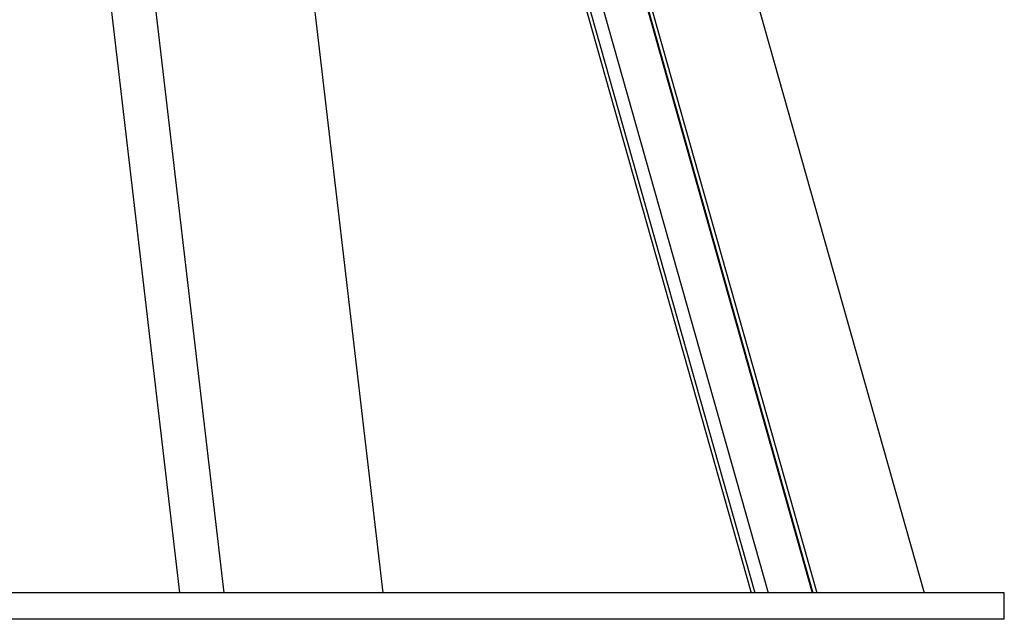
# Model space of a CAD drawing. Header units: millimetres. Extents: x 537 to 1439, y 660 to 2507.
# Tile 2 of 13: x 1009 to 1382, y 660 to 887. Entities that reach past the tile are written whole.
import ezdxf

# ---------------------------------------------------------------- set-up
doc = ezdxf.new("R2010")
doc.units = ezdxf.units.MM

msp = doc.modelspace()

# ---------------------------------------------------------------- linework, layer by layer
at = {"color": 7, "linetype": 'Continuous', "lineweight": 25}
for p, q in [((1036.8, 949.65), (1069.56, 669.65)), ((1053.61, 949.65), (1086.37, 669.65)), ((1113.66, 949.65), (1146.42, 669.65)), ((1229.87, 949.65), (1308.96, 669.65)), ((1230.15, 949.65), (1309.23, 669.65)), ((1231.58, 949.65), (1310.67, 669.65)), ((1272.16, 949.65), (1351.24, 669.65)), ((1210.52, 936.15), (1285.79, 669.65)), ((1381.62, 669.65), (536.62, 669.65)), ((1381.62, 659.65), (1381.62, 669.65)), ((1381.62, 659.65), (536.62, 659.65))]:
    msp.add_line(p, q, dxfattribs=at)
at = {"color": 8, "linetype": 'Continuous', "lineweight": 25}
for p, q in [((1211.95, 936.15), (1287.23, 669.65)), ((1217.01, 936.15), (1292.29, 669.65))]:
    msp.add_line(p, q, dxfattribs=at)

doc.saveas('drawing.dxf')
